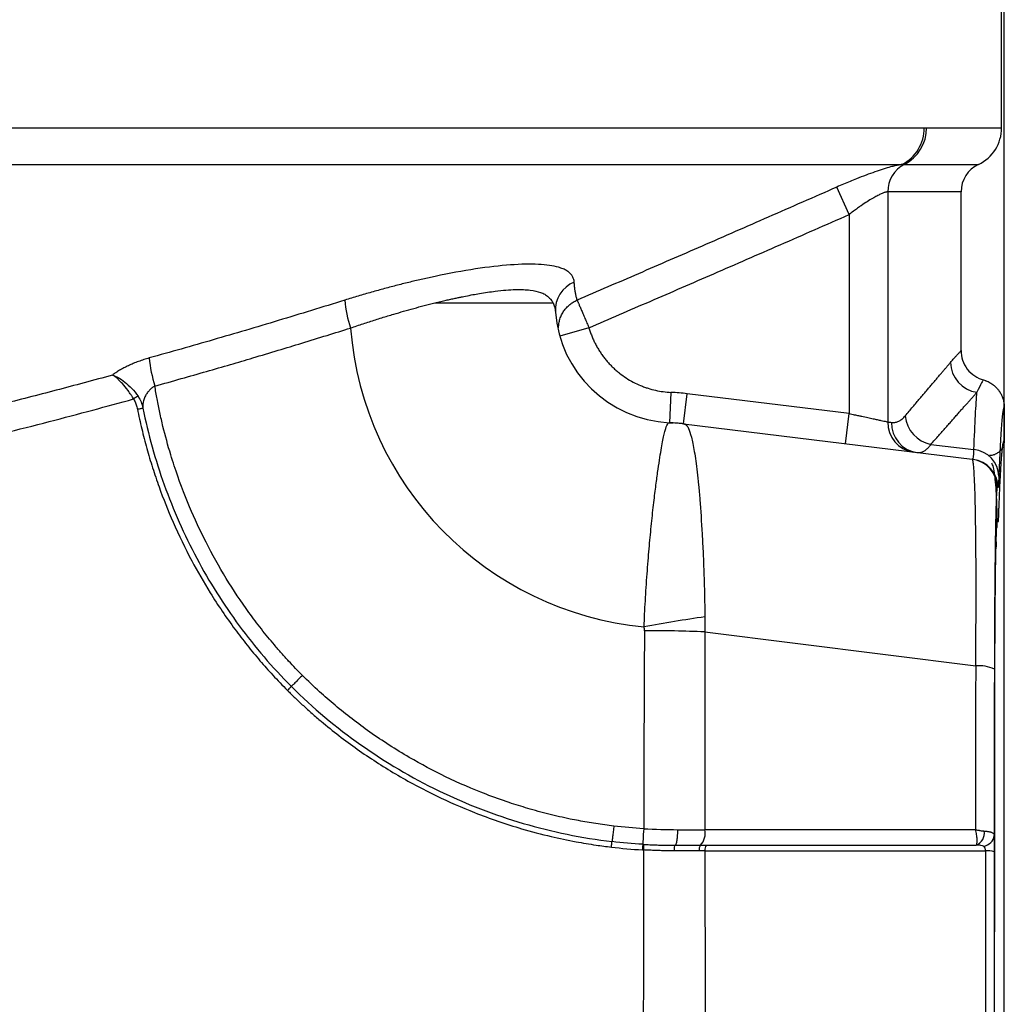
# Model space of a CAD drawing. Header units: millimetres. Extents: x 25 to 1092, y 25 to 838.
# Tile 39 of 94: x 621 to 670, y 294 to 342. Entities that reach past the tile are written whole.
import ezdxf

# ---------------------------------------------------------------- set-up
doc = ezdxf.new("R2010")
doc.units = ezdxf.units.MM
doc.header["$LTSCALE"] = 4
doc.layers.add('DIMENSIONS', color=140, linetype='Continuous', lineweight=25)
doc.styles.add('SLDTEXTSTYLE0', font='TXT', dxfattribs={"width": 0.7})
doc.dimstyles.new('SLDDIMSTYLE0', dxfattribs={"dimtxt": 8.632031, "dimasz": 13.208, "dimexe": 0, "dimexo": 0.0625, "dimgap": 2.158008, "dimtad": 0, "dimtih": 1, "dimtoh": 1, "dimrnd": 1e-09, "dimzin": 12, "dimdsep": 46, "dimtxsty": 'SLDTEXTSTYLE0', "dimsah": 1, "dimcen": 0.09, "dimadec": 0, "dimazin": 3, "dimtfac": 1, "dimtofl": 0, "dimtmove": 0, "dimatfit": 3, "dimfxl": 0, "dimfrac": 2, "dimtolj": 1, "dimtzin": 12, "dimarcsym": 0})
doc.dimstyles.new('SLDDIMSTYLE1', dxfattribs={"dimtxt": 8.632031, "dimasz": 13.208, "dimexe": 0, "dimexo": 0.0625, "dimgap": 2.158008, "dimtad": 0, "dimtih": 1, "dimtoh": 1, "dimrnd": 1e-09, "dimzin": 4, "dimdsep": 46, "dimtxsty": 'SLDTEXTSTYLE0', "dimsah": 1, "dimcen": 0.09, "dimadec": 0, "dimazin": 1, "dimtfac": 1, "dimtofl": 0, "dimtmove": 0, "dimatfit": 3, "dimfxl": 0, "dimfrac": 2, "dimtolj": 1, "dimtzin": 12, "dimarcsym": 0})

# ---------------------------------------------------------------- blocks, each defined once
blk = doc.blocks.new('_D')
at = {"layer": 'DIMENSIONS'}
for p, q in [((501.614, 522.38), (501.614, 558.646)), ((669.878, 202.919), (669.878, 558.646)), ((501.614, 545.946), (561.988, 545.946)), ((573.685, 545.946), (570.786, 545.946)), ((570.786, 545.946), (570.786, 532.227)), ((599.336, 545.946), (602.234, 545.946)), ((602.234, 545.946), (602.234, 532.227)), ((669.878, 545.946), (611.032, 545.946)), ((570.786, 532.227), (573.685, 532.227)), ((602.234, 532.227), (599.336, 532.227))]:
    blk.add_line(p, q, dxfattribs=at)
for points in [[(501.614, 545.946), (514.822, 543.914), (514.822, 547.978)], [(669.878, 545.946), (656.67, 547.978), (656.67, 543.914)]]:
    blk.add_solid(points, dxfattribs=at)
at = {"layer": 'DIMENSIONS', "char_height": 8.4667, "attachment_point": 1, "style": 'SLDTEXTSTYLE0'}
for s, insert in [('168.3', (570.094, 558.793)), ('6.62', (573.685, 543.141))]:
    blk.add_mtext(s, dxfattribs=dict(at, insert=insert))
blk = doc.blocks.new('_D_2')
at = {"layer": 'DIMENSIONS'}
for p, q in [((496.866, 357.57), (454.353, 357.57)), ((467.053, 357.57), (467.053, 293.084)), ((454.227, 277.433), (451.329, 277.433)), ((451.329, 277.433), (451.329, 263.713)), ((479.878, 277.433), (482.777, 277.433)), ((482.777, 277.433), (482.777, 263.713)), ((451.329, 263.713), (454.227, 263.713)), ((482.777, 263.713), (479.878, 263.713)), ((467.053, 194.607), (467.053, 261.781)), ((647.968, 194.607), (454.353, 194.607))]:
    blk.add_line(p, q, dxfattribs=at)
for points in [[(467.053, 357.57), (465.021, 344.362), (469.085, 344.362)], [(467.053, 194.607), (469.085, 207.815), (465.021, 207.815)]]:
    blk.add_solid(points, dxfattribs=at)
at = {"layer": 'DIMENSIONS', "char_height": 8.4667, "attachment_point": 1, "style": 'SLDTEXTSTYLE0'}
for s, insert in [('163.0', (450.637, 290.279)), ('6.42', (454.227, 274.628))]:
    blk.add_mtext(s, dxfattribs=dict(at, insert=insert))
blk = doc.blocks.new('_D_3')
at = {"layer": 'DIMENSIONS'}
for p, q in [((513.364, 520.533), (410.879, 520.533)), ((423.579, 520.533), (423.579, 373.456)), ((407.163, 357.805), (404.264, 357.805)), ((404.264, 357.805), (404.264, 344.085)), ((439.995, 357.805), (442.894, 357.805)), ((442.894, 357.805), (442.894, 344.085)), ((404.264, 344.085), (407.163, 344.085)), ((442.894, 344.085), (439.995, 344.085)), ((423.579, 194.607), (423.579, 342.153)), ((647.968, 194.607), (410.879, 194.607))]:
    blk.add_line(p, q, dxfattribs=at)
for points in [[(423.579, 520.533), (421.547, 507.325), (425.611, 507.325)], [(423.579, 194.607), (425.611, 207.815), (421.547, 207.815)]]:
    blk.add_solid(points, dxfattribs=at)
at = {"layer": 'DIMENSIONS', "char_height": 8.4667, "attachment_point": 1, "style": 'SLDTEXTSTYLE0'}
for s, insert in [('325.9', (407.163, 370.651)), ('12.83', (407.163, 355))]:
    blk.add_mtext(s, dxfattribs=dict(at, insert=insert))

msp = doc.modelspace()

# ---------------------------------------------------------------- linework, layer by layer
for p, q in [((669.746021, 337.09662), (669.746021, 357.369804)), ((501.746021, 337.096699), (665.925676, 337.096699)), ((666.040133, 337.09662), (669.746021, 337.09662)), ((502.900468, 335.284231), (664.823733, 335.284231)), ((664.947696, 335.289604), (668.603164, 335.289604)), ((662.216603, 332.81337), (661.618618, 334.172721)), ((664.128368, 333.934342), (664.128368, 322.580439)), ((667.746021, 333.934342), (664.128368, 333.934342)), ((667.746021, 326.097087), (667.746021, 333.934342)), ((662.216603, 332.81337), (662.216603, 322.991226)), ((649.383089, 327.229501), (647.941669, 326.814402)), ((668.848735, 324.650653), (668.83997, 324.636855)), ((668.83997, 324.636855), (668.848735, 324.650653)), ((668.982055, 324.607059), (668.839905, 324.636679)), ((653.428181, 324.039029), (653.360322, 322.540565)), ((654.049997, 322.482694), (654.232801, 323.971514)), ((662.216603, 322.991226), (654.232801, 323.971514)), ((669.878021, 323.300625), (669.878021, 321.664507)), ((662.033799, 321.502407), (662.216603, 322.991226)), ((654.049997, 322.482694), (668.298733, 320.73317)), ((666.256796, 321.471048), (668.380432, 321.212037)), ((668.298733, 320.73317), (668.336329, 320.728553)), ((669.565592, 319.338989), (669.527996, 319.343605)), ((669.479961, 316.666975), (669.4724, 316.409101)), ((655.092905, 312.212425), (668.4662, 310.540718))]:
    msp.add_line(p, q)
at = {"flags": 128}
for points in [[(627.103031, 323.207982), (627.152483, 323.217873), (627.200933, 323.227562), (627.246408, 323.236653), (627.287058, 323.244778), (627.321228, 323.251604), (627.347528, 323.256855), (627.364887, 323.260316), (627.3726, 323.261847)], [(653.345996, 322.541231), (653.445421, 322.535821), (653.544679, 322.529089)], [(669.381061, 238.203355), (669.374904, 249.224947), (669.37278, 260.263114), (669.376292, 275.139435), (669.38712, 289.982409), (669.405266, 304.792036), (669.408046, 306.639042), (669.411011, 308.524904), (669.414225, 310.325493), (669.426493, 312.91971), (669.448358, 315.11114), (669.477818, 316.701605), (669.512176, 317.545152), (669.521206, 317.628981), (669.530316, 317.660613), (669.534392, 317.663175), (669.539431, 317.662883), (669.545858, 317.660956), (669.54767, 317.660484), (669.548226, 317.660372), (669.55878, 317.660656), (669.572714, 317.660982), (669.585007, 317.665317), (669.585007, 317.665317)], [(634.697395, 309.521334), (634.691839, 309.515772), (634.679336, 309.503243), (634.660396, 309.484256), (634.63579, 309.459585), (634.606518, 309.430233), (634.573772, 309.397394), (634.538884, 309.362406), (634.503275, 309.326692)], [(652.082983, 302.500777), (652.074449, 302.359596), (652.066087, 302.22122), (652.058239, 302.091298), (652.051225, 301.975136), (652.045331, 301.877474), (652.040798, 301.802301), (652.037812, 301.752686), (652.036493, 301.730653)], [(652.036493, 301.730653), (652.036023, 301.722805), (652.034959, 301.705137), (652.033345, 301.678367), (652.031246, 301.643585), (652.028747, 301.602207), (652.025951, 301.555916), (652.02297, 301.506596), (652.019927, 301.456255)], [(652.080428, 301.452678), (652.083338, 301.50302), (652.086189, 301.552341), (652.088864, 301.598634), (652.091255, 301.640016), (652.093264, 301.674803), (652.09481, 301.701579), (652.09583, 301.719257), (652.096281, 301.727115)]]:
    msp.add_lwpolyline(points, dxfattribs=at)
for centre, radius, start, end in [((663.918063, 337.076072), 2.007719, 296.8139132, 0.5886396), ((664.032052, 337.076885), 2.008178, 297.1265623, 0.5630631), ((667.746021, 337.09662), 2, 295.3769335, 360), ((665.634429, 333.949143), 1.506133, 117.1265623, 180.5630631), ((669.246021, 333.934342), 1.5, 115.3769335, 180), ((649.19738, 328.105762), 1.473339, 111.534801, 183.9943122), ((642.429869, 328.930934), 5.107737, 183.8479301, 199.6424918), ((653.628021, 328.451954), 5.917447, 184.3498938, 267.2682591), ((653.628021, 328.451954), 16.056458, 184.4220106, 264.5608294), ((653.734087, 328.55802), 130.32678, 181.2866802, 268.7133198), ((634.259024, 326.310331), 6.597284, 185.0136636, 197.2872384), ((668.738012, 325.542095), 1.515224, 181.0420074, 262.1349381), ((653.628021, 328.451954), 109.765582, 182.19249007, 269.1662368), ((628.659713, 320.934071), 3.28423, 117.6634737, 122.230823), ((652.953173, 313.549779), 10.5, 83, 87.4071204), ((666.568257, 323.025173), 1.585027, 185.3032213, 258.6675134), ((653.628021, 328.451954), 108.994057, 183.03931783, 269.15829653), ((653.628021, 328.451954), 108.71916, 183.03931791, 269.15829653), ((652.953173, 313.549779), 9, 83, 87.4071204), ((652.990136, 315.09054), 7.459191, 81.1448325, 85.7364888), ((665.585866, 322.53513), 1.458202, 178.2194103, 261.8596644), ((665.773422, 322.514204), 1.460259, 178.3105548, 261.9213768), ((668.250814, 319.858767), 1.359463, 1.6757803, 84.5288017), ((668.128075, 319.34369), 1.399921, 359.9965396, 82.997912), ((668.165671, 319.339073), 1.399921, 359.9965396, 82.997912), ((653.734087, 328.55802), 129.846553, 184.28370006, 265.71629994), ((653.628021, 328.451954), 80.930569, 187.13582989, 268.87336301), ((653.628021, 328.451954), 54.833431, 190.3818371, 268.3481976), ((653.628021, 328.451954), 81.849303, 187.43689571, 268.88583303), ((653.628021, 328.451954), 81.60795, 187.45575038, 268.87336301), ((653.628021, 328.451954), 54.15605, 191.5297703, 268.3481976), ((653.628021, 328.451954), 53.914697, 191.4981272, 268.3206375), ((664.48107, 245.843933), 67.763409, 97.95162457, 100.5224641), ((652.194741, 245.480166), 66.795163, 87.51322281, 90.0628776), ((668.626283, 308.781115), 1.76687, 64.48882, 95.1982937), ((653.734087, 328.55802), 133.846553, 190.11603475, 259.88382732), ((654.237018, 302.28046), 0.885031, 317.7656874, 11.0350977), ((668.247274, 302.289461), 0.65076, 291.9933265, 8.2746354), ((668.795027, 302.219682), 0.581879, 275.8639162, 355.060344), ((655.153193, 301.475274), 0.335103, 141.1287493, 190.7174059), ((655.418493, 301.473735), 0.317663, 138.0421046, 190.8551256), ((669.028282, 300.440889), 0.975404, 68.8662771, 94.4660578)]:
    msp.add_arc(centre, radius, start, end)
for points in [[(665.925676, 337.096699), (665.964112, 337.096699), (666.002264, 337.09662), (666.040133, 337.09662)], [(664.947696, 335.289604), (664.910192, 335.289604), (664.868636, 335.287796), (664.823733, 335.284231)], [(627.134919, 323.842879), (627.251092, 323.663122), (627.329914, 323.468799), (627.3726, 323.261847)], [(668.380432, 321.212036), (668.429225, 322.520753), (668.4796, 323.469467), (668.530668, 324.0411)], [(653.345996, 322.541231), (653.354325, 322.540834), (653.360322, 322.540565), (653.360322, 322.540565)], [(664.128368, 322.580439), (664.190973, 322.572711), (664.252783, 322.564983), (664.313798, 322.557255)], [(668.336329, 320.728553), (668.354572, 320.726313), (668.369304, 320.887699), (668.380432, 321.212036)], [(655.106886, 312.955812), (655.110114, 312.714189), (655.105824, 312.466678), (655.092905, 312.212425)], [(652.121439, 312.275288), (652.121838, 312.340671), (652.116455, 312.404791), (652.106047, 312.467791)], [(655.092905, 312.212425), (655.099599, 308.962403), (655.102981, 305.708032), (655.105684, 302.449865)], [(668.4662, 310.540718), (668.462097, 307.847395), (668.457994, 305.150561), (668.453891, 302.450779)], [(652.082983, 302.500778), (651.591447, 302.530465), (651.100766, 302.57412), (650.611733, 302.631673)], [(652.082983, 302.500777), (652.651849, 302.469018), (653.211762, 302.453434), (653.763045, 302.452105)], [(668.453891, 302.450779), (664.004489, 302.45254), (659.555086, 302.452235), (655.105684, 302.449865)], [(652.036493, 301.730653), (651.53007, 301.761266), (651.024966, 301.806232), (650.521159, 301.865479)], [(650.488885, 301.592482), (650.997792, 301.532581), (651.508415, 301.487147), (652.019927, 301.456255)], [(652.019927, 301.456255), (652.040093, 301.45504), (652.06026, 301.453848), (652.080428, 301.452678)], [(652.036493, 301.730653), (652.056434, 301.729451), (652.076363, 301.728271), (652.096281, 301.727115)], [(655.106514, 301.41391), (655.012996, 301.413747), (654.918779, 301.41343), (654.823936, 301.412956)], [(655.106514, 301.41391), (659.721785, 301.415879), (664.337057, 301.415686), (668.952328, 301.413331)], [(655.106514, 301.41391), (655.11342, 292.478887), (655.11527, 283.505479), (655.117045, 274.538024)], [(655.182267, 301.68612), (659.618472, 301.68811), (664.054711, 301.68809), (668.490983, 301.686058)]]:
    msp.add_open_spline(points, degree=3)
for points, knots in [([(664.823733, 335.284231), (664.799802, 335.280981), (664.751997, 335.274491), (664.670396, 335.25984), (664.58178, 335.241612), (664.485459, 335.219456), (664.381642, 335.193463), (664.198609, 335.144392), (663.91292, 335.059425), (663.501905, 334.922476), (663.055633, 334.761256), (662.639211, 334.600466), (662.266016, 334.449389), (661.943017, 334.314255), (661.727097, 334.22005), (661.618616, 334.172721)], [0, 0, 0, 0, 0.041457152, 0.082815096, 0.12418759, 0.165688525, 0.207430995, 0.249526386, 0.373575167, 0.499300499, 0.623575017, 0.749623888, 0.832697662, 0.915944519, 1, 1, 1, 1]), ([(661.618616, 334.172721), (660.489435, 333.676242), (658.27276, 332.701614), (655.006697, 331.275289), (651.863282, 329.909282), (649.806705, 329.022996), (648.799297, 328.588852)], [0, 0, 0, 0, 0.264649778, 0.519529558, 0.764642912, 1, 1, 1, 1]), ([(664.128368, 333.934342), (664.115212, 333.933714), (664.088779, 333.932453), (664.039326, 333.922339), (663.982601, 333.906224), (663.917976, 333.883504), (663.845776, 333.854346), (663.766117, 333.818708), (663.679223, 333.776604), (663.585343, 333.728031), (663.484766, 333.672996), (663.330887, 333.584455), (663.109698, 333.447946), (662.857374, 333.280427), (662.628025, 333.119433), (662.426623, 332.973223), (662.288373, 332.867996), (662.216603, 332.81337)], [0, 0, 0, 0, 0.044757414, 0.08993272, 0.135638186, 0.181982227, 0.229068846, 0.276997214, 0.325861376, 0.375750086, 0.426746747, 0.478929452, 0.601191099, 0.734533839, 0.816022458, 0.904492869, 1, 1, 1, 1]), ([(649.383089, 327.229501), (650.388861, 327.662348), (652.444095, 328.546844), (655.58827, 329.911556), (658.860706, 331.339164), (661.083452, 332.31559), (662.216603, 332.81337)], [0, 0, 0, 0, 0.234705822, 0.479606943, 0.734704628, 1, 1, 1, 1]), ([(648.656567, 329.476254), (648.653895, 329.504839), (648.648584, 329.561669), (648.627573, 329.64227), (648.597121, 329.718791), (648.556404, 329.790948), (648.505752, 329.858814), (648.44519, 329.922371), (648.374828, 329.981623), (648.294752, 330.036569), (648.205055, 330.08721), (648.105834, 330.133543), (647.997168, 330.175571), (647.668645, 330.280618), (646.95508, 330.385094), (645.563779, 330.355378), (643.83355, 330.155816), (642.30197, 329.874919), (641.187076, 329.631024), (640.567205, 329.486219), (639.937488, 329.329871), (639.298517, 329.162037), (638.650885, 328.982489), (637.9953, 328.792104), (637.55465, 328.656282), (637.333647, 328.588161)], [0, 0, 0, 0, 0.022227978, 0.044190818, 0.065895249, 0.087348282, 0.108557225, 0.129529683, 0.150273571, 0.170797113, 0.191108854, 0.211217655, 0.231132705, 0.250863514, 0.376097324, 0.500480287, 0.625001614, 0.750266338, 0.786063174, 0.821691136, 0.857226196, 0.892745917, 0.92832886, 0.964053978, 1, 1, 1, 1]), ([(641.779363, 328.451954), (641.875522, 328.475429), (642.060614, 328.520616), (642.322532, 328.581934), (642.560175, 328.635971), (642.774241, 328.683144), (642.965753, 328.724106), (643.135568, 328.759372), (643.365762, 328.805733), (643.648958, 328.859711), (644.150923, 328.948015), (644.897873, 329.057645), (645.759416, 329.129421), (646.491788, 329.100096), (646.934419, 329.003033), (647.205694, 328.879732), (647.37696, 328.761003), (647.516012, 328.62048), (647.579627, 328.508457), (647.611714, 328.451954)], [0, 0, 0, 0, 0.030340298, 0.058401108, 0.084222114, 0.107834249, 0.129261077, 0.148520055, 0.165623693, 0.208590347, 0.248245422, 0.348306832, 0.497490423, 0.628624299, 0.747275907, 0.808989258, 0.871604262, 0.935238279, 1, 1, 1, 1]), ([(648.799297, 328.588852), (648.785332, 328.643449), (648.757538, 328.752114), (648.722336, 328.923946), (648.693122, 329.101431), (648.670156, 329.284525), (648.661083, 329.412535), (648.656567, 329.476254)], [0, 0, 0, 0, 0.203804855, 0.405637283, 0.605567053, 0.803664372, 1, 1, 1, 1]), ([(637.333647, 328.588161), (636.784546, 328.41752), (635.692849, 328.078258), (634.061007, 327.582151), (632.445566, 327.099274), (630.845936, 326.630523), (629.262218, 326.174895), (628.210002, 325.880237), (627.686983, 325.733772)], [0, 0, 0, 0, 0.1716563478, 0.3412789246, 0.5088937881, 0.6745300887, 0.8382202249, 1, 1, 1, 1]), ([(647.884722, 327.229501), (647.885043, 327.247253), (647.885689, 327.282889), (647.89029, 327.354545), (647.905149, 327.481153), (647.947161, 327.660902), (648.029813, 327.868127), (648.138701, 328.053899), (648.276119, 328.227274), (648.429608, 328.370865), (648.607841, 328.497738), (648.732207, 328.556924), (648.799297, 328.588852)], [0, 0, 0, 0, 0.0309460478, 0.0621213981, 0.125076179, 0.25280026, 0.3819175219, 0.5109896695, 0.6244348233, 0.7633468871, 0.8723361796, 1, 1, 1, 1]), ([(648.799297, 328.588852), (648.802416, 328.581593), (648.808684, 328.567006), (648.823321, 328.532946), (648.841882, 328.489717), (648.87254, 328.418268), (648.92241, 328.3024), (648.996288, 328.130002), (649.085072, 327.923836), (649.164851, 327.737589), (649.233768, 327.577252), (649.280697, 327.467876), (649.33124, 327.350336), (649.363987, 327.274019), (649.383089, 327.229501)], [0, 0, 0, 0, 0.059551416, 0.119676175, 0.180510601, 0.242181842, 0.367477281, 0.500002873, 0.621737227, 0.757821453, 0.816240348, 0.881730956, 0.931009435, 1, 1, 1, 1]), ([(637.619359, 327.213968), (637.723428, 327.249683), (637.930995, 327.320919), (638.240776, 327.424563), (638.548133, 327.52545), (638.852941, 327.623377), (639.155121, 327.718403), (639.454587, 327.810525), (639.815996, 327.919206), (640.245303, 328.044505), (640.746486, 328.184712), (641.262649, 328.322826), (641.604556, 328.408269), (641.779363, 328.451954)], [0, 0, 0, 0, 0.07240065, 0.144405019, 0.216048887, 0.287367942, 0.358397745, 0.429173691, 0.499730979, 0.616317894, 0.738437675, 0.866271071, 1, 1, 1, 1]), ([(641.779363, 328.451954), (642.591382, 328.451954), (643.332736, 328.451954), (644.668178, 328.451954), (645.266543, 328.451954), (646.763588, 328.451954), (647.383867, 328.451954), (647.611714, 328.451954)], [0, 0, 0, 0, 0.25, 0.25, 0.5, 0.5, 1, 1, 1, 1]), ([(647.611714, 328.451954), (647.625677, 328.421391), (647.654741, 328.357781), (647.687825, 328.25197), (647.714374, 328.133854), (647.723104, 328.047699), (647.727619, 328.003133)], [0, 0, 0, 0, 0.2226272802, 0.4633637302, 0.7224084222, 1, 1, 1, 1]), ([(627.95976, 324.349867), (628.395602, 324.471591), (629.246565, 324.709251), (630.489301, 325.064396), (631.668337, 325.40634), (632.847557, 325.753658), (634.02307, 326.105299), (635.24158, 326.475319), (636.432388, 326.842015), (637.23291, 327.092869), (637.619359, 327.213968)], [0, 0, 0, 0, 0.134576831, 0.262755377, 0.384537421, 0.499925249, 0.62871966, 0.749923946, 0.879276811, 1, 1, 1, 1]), ([(649.383089, 327.229501), (649.403541, 327.162007), (649.444444, 327.027019), (649.518, 326.828556), (649.600281, 326.633614), (649.691986, 326.442895), (649.792666, 326.256769), (649.902154, 326.07568), (650.020182, 325.90004), (650.146484, 325.730251), (650.280769, 325.566703), (650.42273, 325.409771), (650.57204, 325.259816), (650.728361, 325.117178), (650.940366, 324.941567), (651.216128, 324.743748), (651.563173, 324.539309), (651.868448, 324.395985), (652.115937, 324.299819), (652.361403, 324.216547), (652.668989, 324.134409), (653.046193, 324.065741), (653.300852, 324.047933), (653.428181, 324.039029)], [0, 0, 0, 0, 0.038464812, 0.076929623, 0.115394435, 0.153859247, 0.192324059, 0.23078887, 0.269253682, 0.307718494, 0.346183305, 0.384648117, 0.423112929, 0.461577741, 0.500042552, 0.573240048, 0.646440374, 0.71947236, 0.756926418, 0.791243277, 0.860828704, 0.930414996, 1, 1, 1, 1]), ([(627.686983, 325.733772), (627.642257, 325.721042), (627.552758, 325.695567), (627.418755, 325.653636), (627.285168, 325.609033), (627.109772, 325.546425), (626.896006, 325.462779), (626.653226, 325.355487), (626.42582, 325.242568), (626.218175, 325.125843), (626.029997, 325.006951), (625.925409, 324.927705), (625.87315, 324.888109)], [0, 0, 0, 0, 0.062245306, 0.124557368, 0.187202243, 0.250441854, 0.374841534, 0.499671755, 0.624354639, 0.749699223, 0.874933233, 1, 1, 1, 1]), ([(667.223039, 325.51454), (667.246394, 325.541828), (667.29341, 325.596762), (667.358215, 325.670836), (667.419166, 325.739536), (667.475599, 325.802203), (667.527408, 325.859013), (667.574338, 325.909928), (667.625232, 325.964697), (667.674672, 326.017737), (667.715426, 326.061691), (667.74121, 326.090028), (667.744414, 326.094729), (667.746021, 326.097087)], [0, 0, 0, 0, 0.0687874, 0.138477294, 0.209077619, 0.280596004, 0.353039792, 0.426416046, 0.500731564, 0.62440524, 0.748823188, 0.874012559, 1, 1, 1, 1]), ([(667.746021, 326.097087), (667.746021, 325.945516), (667.769525, 325.785775), (667.871821, 325.473766), (667.950769, 325.32195), (668.155516, 325.053384), (668.281001, 324.937047), (668.554772, 324.755769), (668.70258, 324.690797), (668.848735, 324.650653)], [0, 0, 0, 0, 0.25, 0.25, 0.5, 0.5, 0.75, 0.75, 1, 1, 1, 1]), ([(664.990015, 322.878674), (665.05385, 322.954395), (665.181338, 323.105622), (665.364541, 323.322693), (665.54148, 323.532181), (665.711588, 323.733416), (665.874996, 323.926576), (666.03165, 324.111614), (666.181544, 324.288542), (666.324662, 324.457356), (666.460991, 324.618059), (666.590516, 324.770648), (666.713227, 324.915128), (666.829101, 325.051485), (666.938171, 325.17977), (667.040259, 325.299788), (667.135974, 325.412269), (667.194031, 325.480466), (667.223039, 325.51454)], [0, 0, 0, 0, 0.0636254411, 0.1270706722, 0.1903419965, 0.2534457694, 0.3163883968, 0.3791763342, 0.4418160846, 0.5043141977, 0.5666772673, 0.6289119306, 0.6910248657, 0.7530227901, 0.8149124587, 0.876700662, 0.938394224, 1, 1, 1, 1]), ([(625.87315, 324.888109), (625.407063, 324.760724), (624.479964, 324.507341), (623.093599, 324.138905), (621.71977, 323.781718), (620.357884, 323.43644), (619.007605, 323.102897), (617.668491, 322.781135), (616.340088, 322.471143), (615.021902, 322.172921), (613.44823, 321.828435), (611.622891, 321.44669), (609.548568, 321.039169), (607.49524, 320.662755), (605.45966, 320.318204), (603.438843, 320.002755), (602.093816, 319.818094), (601.423903, 319.726121)], [0, 0, 0, 0, 0.058089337, 0.115546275, 0.172386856, 0.228628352, 0.284289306, 0.339389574, 0.393950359, 0.447994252, 0.501545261, 0.587191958, 0.671626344, 0.754978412, 0.837388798, 0.919008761, 1, 1, 1, 1]), ([(626.90813, 323.712221), (626.892816, 323.739562), (626.864518, 323.790085), (626.823457, 323.858031), (626.775246, 323.934705), (626.715467, 324.024658), (626.57352, 324.223586), (626.427141, 324.400796), (626.289158, 324.546524), (626.20049, 324.637164), (626.090636, 324.73975), (625.99023, 324.817995), (625.925813, 324.859249), (625.898083, 324.875042), (625.885277, 324.881895), (625.87913, 324.885078), (625.875695, 324.88683), (625.873997, 324.887684), (625.87315, 324.888109)], [0, 0, 0, 0, 0.0465977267, 0.0861076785, 0.1187318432, 0.1829819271, 0.2505105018, 0.4991377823, 0.5620732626, 0.6247587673, 0.7487361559, 0.8857572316, 0.9456821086, 0.9735352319, 0.9869404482, 0.9935130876, 0.9967669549, 1, 1, 1, 1]), ([(625.87315, 324.888109), (625.959704, 324.864614), (626.054285, 324.822624), (626.258575, 324.706451), (626.369772, 324.630898), (626.59414, 324.453902), (626.710423, 324.350248), (626.933736, 324.117215), (627.041294, 323.987652), (627.134919, 323.842879)], [0, 0, 0, 0, 0.25, 0.25, 0.5, 0.5, 0.75, 0.75, 1, 1, 1, 1]), ([(668.848735, 324.650652), (668.888357, 324.638674), (668.965899, 324.615233), (669.07505, 324.568565), (669.174777, 324.51658), (669.264307, 324.460438), (669.343568, 324.402333), (669.412753, 324.344043), (669.472333, 324.287205), (669.522945, 324.233211), (669.565331, 324.18322), (669.600262, 324.138164), (669.628493, 324.098774), (669.650714, 324.065605), (669.66753, 324.039067), (669.705801, 323.975993), (669.763155, 323.865318), (669.825751, 323.694062), (669.869445, 323.503182), (669.875117, 323.369207), (669.878021, 323.300625)], [0, 0, 0, 0, 0.068068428, 0.13321117, 0.194974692, 0.252979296, 0.306920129, 0.356563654, 0.401740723, 0.442337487, 0.478285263, 0.509550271, 0.536123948, 0.558014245, 0.575238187, 0.587815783, 0.679418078, 0.779742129, 0.887249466, 1, 1, 1, 1]), ([(627.959759, 324.349867), (627.938353, 324.337565), (627.893882, 324.312006), (627.828943, 324.264934), (627.763483, 324.21012), (627.682652, 324.131011), (627.588889, 324.017021), (627.507762, 323.888994), (627.434021, 323.731567), (627.381913, 323.570259), (627.359955, 323.400105), (627.368729, 323.304001), (627.372578, 323.261838)], [0, 0, 0, 0, 0.04930915, 0.102440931, 0.159574, 0.220806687, 0.332899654, 0.468134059, 0.55398799, 0.732621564, 0.882696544, 1, 1, 1, 1]), ([(635.243671, 310.066153), (635.130783, 310.18063), (634.900482, 310.414174), (634.557064, 310.779911), (634.207579, 311.166326), (633.754208, 311.689498), (633.212531, 312.353923), (632.40022, 313.434775), (631.461288, 314.847213), (630.484729, 316.59304), (629.62315, 318.445899), (629.077611, 319.903954), (628.657151, 321.233519), (628.415744, 322.114557), (628.204553, 323.035883), (628.069575, 323.701162), (627.995785, 324.137053), (627.959759, 324.349867)], [0, 0, 0, 0, 0.029606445, 0.06040021, 0.092380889, 0.125548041, 0.187878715, 0.250201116, 0.374486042, 0.499882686, 0.61821907, 0.750475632, 0.786198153, 0.87501237, 0.91859088, 0.960253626, 1, 1, 1, 1]), ([(668.83997, 324.636855), (668.82043, 324.613928), (668.779353, 324.565732), (668.616207, 324.22157), (668.530668, 324.041125)], [0, 0, 0, 0, 0.475696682, 1, 1, 1, 1]), ([(600.807862, 318.258479), (601.184575, 318.306622), (601.934007, 318.402398), (603.050492, 318.557004), (604.153804, 318.718061), (605.243891, 318.885931), (606.320852, 319.059913), (608.157362, 319.370084), (610.701657, 319.837539), (614.012142, 320.513563), (617.249418, 321.23587), (620.182494, 321.941006), (622.707681, 322.582048), (624.856596, 323.148336), (626.239258, 323.528375), (626.90813, 323.712221)], [0, 0, 0, 0, 0.0426124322, 0.0847731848, 0.126484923, 0.1677501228, 0.2085710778, 0.248949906, 0.3768610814, 0.4990674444, 0.6285779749, 0.7497419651, 0.8384145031, 0.9218318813, 1, 1, 1, 1]), ([(626.90813, 323.712221), (626.926183, 323.681129), (626.962251, 323.619011), (627.007856, 323.521143), (627.046873, 323.420122), (627.07938, 323.31564), (627.095106, 323.244047), (627.103029, 323.207981)], [0, 0, 0, 0, 0.198533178, 0.396633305, 0.595472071, 0.796214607, 1, 1, 1, 1]), ([(666.256796, 321.471048), (666.322161, 321.545302), (666.452663, 321.69355), (666.640062, 321.906214), (666.820892, 322.11127), (666.994583, 322.308069), (667.161288, 322.4968), (667.320966, 322.677431), (667.473627, 322.849989), (667.61927, 323.014486), (667.757894, 323.170938), (667.889499, 323.319363), (668.014088, 323.459779), (668.131648, 323.592192), (668.242226, 323.716671), (668.345653, 323.833045), (668.442553, 323.942037), (668.50132, 324.008121), (668.530668, 324.041125)], [0, 0, 0, 0, 0.063986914, 0.127749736, 0.191293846, 0.254624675, 0.317747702, 0.380668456, 0.443392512, 0.505925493, 0.568273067, 0.630440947, 0.692434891, 0.754260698, 0.81592421, 0.877431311, 0.938787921, 1, 1, 1, 1]), ([(627.103031, 323.207982), (627.136436, 323.045472), (627.203246, 322.720459), (627.314836, 322.235399), (627.434702, 321.75236), (627.563621, 321.271671), (627.701329, 320.793452), (627.847842, 320.317879), (628.003073, 319.8451), (628.318045, 318.94273), (628.872031, 317.549612), (629.71795, 315.801777), (630.736192, 314.033065), (631.669423, 312.654654), (632.512023, 311.553555), (633.134825, 310.799598), (633.795005, 310.053207), (634.259181, 309.577074), (634.503275, 309.326692)], [0, 0, 0, 0, 0.031196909, 0.06239252, 0.093586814, 0.124779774, 0.155971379, 0.187161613, 0.218350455, 0.249537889, 0.366880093, 0.500036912, 0.614303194, 0.750397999, 0.812683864, 0.874977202, 0.934254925, 1, 1, 1, 1]), ([(627.372578, 323.261838), (627.630724, 321.970939), (627.982984, 320.70794), (628.647564, 318.853847), (628.89188, 318.242723), (629.427722, 317.032504), (629.718769, 316.434851), (630.649724, 314.686717), (631.348921, 313.576675), (632.902707, 311.465064), (633.757729, 310.463765), (634.697395, 309.521334)], [0, 0, 0, 0, 0.25, 0.25, 0.375, 0.375, 0.5, 0.5, 0.75, 0.75, 1, 1, 1, 1]), ([(669.878021, 323.300624), (669.832478, 323.307217), (669.786929, 323.02377), (669.697073, 321.884472), (669.652768, 321.028688), (669.609695, 319.898523)], [0, 0, 0, 0, 0.5, 0.5, 1, 1, 1, 1]), ([(662.216603, 322.991226), (662.261703, 322.981546), (662.347995, 322.963026), (662.471058, 322.936657), (662.58162, 322.912921), (662.679641, 322.891828), (662.765245, 322.873367), (662.924185, 322.839145), (663.143714, 322.792108), (663.400229, 322.736845), (663.612688, 322.691357), (663.7889, 322.653665), (663.933516, 322.622588), (664.049265, 322.59753), (664.102298, 322.586072), (664.128368, 322.580439)], [0, 0, 0, 0, 0.05364245, 0.102636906, 0.146983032, 0.186680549, 0.221729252, 0.252129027, 0.384167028, 0.503008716, 0.608970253, 0.711606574, 0.810959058, 0.907073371, 1, 1, 1, 1]), ([(664.313798, 322.557255), (664.340848, 322.554829), (664.39476, 322.549994), (664.474221, 322.555622), (664.552262, 322.570758), (664.628827, 322.5963), (664.703951, 322.632026), (664.777656, 322.677936), (664.849923, 322.734252), (664.920916, 322.800084), (664.966962, 322.852455), (664.990015, 322.878674)], [0, 0, 0, 0, 0.1128395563, 0.2248966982, 0.3363186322, 0.4472550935, 0.5578577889, 0.6682798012, 0.7786749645, 0.8891972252, 1, 1, 1, 1]), ([(652.106047, 312.467791), (652.120782, 312.877026), (652.140401, 313.307685), (652.189802, 314.187764), (652.219582, 314.636994), (652.284553, 315.509302), (652.319813, 315.933801), (652.370555, 316.512346), (652.386664, 316.692145), (652.420585, 317.058765), (652.438155, 317.242597), (652.492265, 317.788404), (652.530218, 318.143931), (652.60551, 318.801567), (652.642313, 319.099563), (652.693568, 319.49473), (652.710057, 319.618405), (652.741704, 319.851511), (652.757682, 319.968613), (652.80415, 320.301291), (652.833659, 320.503626), (652.918078, 321.056238), (652.968872, 321.352411), (653.038902, 321.713478), (653.061299, 321.820253), (653.103787, 322.00692), (653.123945, 322.087225), (653.18188, 322.295341), (653.217139, 322.39077), (653.283862, 322.514554), (653.315307, 322.542695), (653.345996, 322.541231)], [0, 0, 0, 0, 0.0625, 0.0625, 0.125, 0.125, 0.1875, 0.1875, 0.21875, 0.21875, 0.25, 0.25, 0.3125, 0.3125, 0.375, 0.375, 0.40625, 0.40625, 0.4375, 0.4375, 0.5, 0.5, 0.625, 0.625, 0.6875, 0.6875, 0.75, 0.75, 0.875, 0.875, 1, 1, 1, 1]), ([(654.049997, 322.482694), (654.063282, 322.480813), (654.089808, 322.477055), (654.119342, 322.469704), (654.132039, 322.463782), (654.138383, 322.460822)], [0, 0, 0, 0, 0.334200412, 0.667297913, 1, 1, 1, 1]), ([(654.138383, 322.460822), (654.191132, 322.431115), (654.241751, 322.365155), (654.340655, 322.155972), (654.388938, 322.012865), (654.461132, 321.730776), (654.485159, 321.625437), (654.533388, 321.38936), (654.557652, 321.258161), (654.629736, 320.828882), (654.677374, 320.493843), (654.747142, 319.903799), (654.770087, 319.69246), (654.814455, 319.237483), (654.835506, 318.994375), (654.893578, 318.227392), (654.931078, 317.651881), (654.985378, 316.725539), (655.00236, 316.405507), (655.030892, 315.74376), (655.043239, 315.400889), (655.077181, 314.370048), (655.09734, 313.670307), (655.106886, 312.955812)], [0, 0, 0, 0, 0.125, 0.125, 0.25, 0.25, 0.3125, 0.3125, 0.375, 0.375, 0.5, 0.5, 0.5625, 0.5625, 0.625, 0.625, 0.75, 0.75, 0.8125, 0.8125, 0.875, 0.875, 1, 1, 1, 1]), ([(665.568209, 321.068436), (665.591755, 321.066428), (665.638562, 321.062436), (665.70755, 321.068072), (665.775078, 321.081926), (665.84106, 321.104485), (665.905472, 321.135178), (665.968274, 321.173684), (666.029423, 321.219617), (666.088882, 321.272534), (666.146583, 321.332209), (666.202566, 321.397584), (666.238827, 321.446706), (666.256796, 321.471048)], [0, 0, 0, 0, 0.0974538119, 0.1937241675, 0.2887631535, 0.3825257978, 0.4749701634, 0.5660574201, 0.6557518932, 0.7440210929, 0.8308357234, 0.9161696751, 1, 1, 1, 1]), ([(669.878021, 321.664507), (669.877233, 321.638329), (669.87569, 321.587067), (669.863676, 321.512904), (669.846066, 321.444201), (669.823741, 321.381955), (669.79852, 321.326756), (669.77196, 321.278809), (669.720081, 321.198714), (669.62748, 321.094902), (669.477871, 320.993594), (669.314668, 320.929743), (669.202091, 320.919623), (669.147589, 320.914723)], [0, 0, 0, 0, 0.067858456, 0.132881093, 0.19433413, 0.251588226, 0.30412981, 0.351561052, 0.393590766, 0.551550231, 0.708015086, 0.858641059, 1, 1, 1, 1]), ([(669.585007, 317.665317), (669.586084, 317.669106), (669.588173, 317.676454), (669.591198, 317.701138), (669.59452, 317.741169), (669.598458, 317.817582), (669.602895, 317.930672), (669.607432, 318.060059), (669.611821, 318.182877), (669.616259, 318.300668), (669.625128, 318.533519), (669.638521, 318.867821), (669.662425, 319.417898), (669.692608, 320.02481), (669.723143, 320.523105), (669.747752, 320.85655), (669.766279, 321.073635), (669.784835, 321.257102), (669.803418, 321.406907), (669.822029, 321.523265), (669.840669, 321.60536), (669.859336, 321.656241), (669.87179, 321.661751), (669.878021, 321.664507)], [0, 0, 0, 0, 0.010811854, 0.020964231, 0.030484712, 0.044517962, 0.061639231, 0.077361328, 0.093081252, 0.108503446, 0.124472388, 0.187119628, 0.249767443, 0.374780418, 0.499956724, 0.562738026, 0.625371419, 0.687891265, 0.750332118, 0.812728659, 0.875115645, 0.937527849, 1, 1, 1, 1]), ([(668.4662, 310.540718), (668.467231, 310.65055), (668.469297, 310.870433), (668.472166, 311.198675), (668.474814, 311.525719), (668.477192, 311.851039), (668.479276, 312.174257), (668.481047, 312.494956), (668.482493, 312.812736), (668.483613, 313.1272), (668.484414, 313.437958), (668.484912, 313.744632), (668.48513, 314.046851), (668.485099, 314.344274), (668.484458, 315.160076), (668.480159, 316.444782), (668.460197, 317.947699), (668.433729, 319.178502), (668.401369, 319.913685), (668.372795, 320.339446), (668.353128, 320.528103), (668.335604, 320.643479), (668.318996, 320.715147), (668.305918, 320.726779), (668.298733, 320.73317)], [0, 0, 0, 0, 0.019296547, 0.038631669, 0.057998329, 0.077389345, 0.096797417, 0.116215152, 0.135635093, 0.155049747, 0.174451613, 0.193833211, 0.21318711, 0.232505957, 0.251782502, 0.374606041, 0.50231256, 0.621191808, 0.751495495, 0.810473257, 0.875851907, 0.907762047, 0.949323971, 1, 1, 1, 1]), ([(669.51489, 317.365807), (669.515932, 317.362527), (669.522391, 317.342193), (669.522622, 317.960874), (669.513637, 318.57599), (669.486356, 319.21434), (669.423873, 319.891505), (669.345178, 320.383433), (669.278637, 320.518879), (669.266935, 320.542699)], [0, 0, 0, 0, 0.024851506, 0.154070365, 0.295415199, 0.453002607, 0.626982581, 0.934400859, 1, 1, 1, 1]), ([(669.609695, 319.898523), (669.608395, 319.865368), (669.605801, 319.799193), (669.60187, 319.711404), (669.597921, 319.632335), (669.593951, 319.562782), (669.58996, 319.502534), (669.585949, 319.451643), (669.581917, 319.410112), (669.577865, 319.377883), (669.573792, 319.35518), (669.569699, 319.341164), (669.566963, 319.339715), (669.565592, 319.338989)], [0, 0, 0, 0, 0.091513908, 0.182656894, 0.273511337, 0.364160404, 0.454687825, 0.545177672, 0.635714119, 0.72638121, 0.817262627, 0.908441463, 1, 1, 1, 1]), ([(669.527996, 319.343605), (669.526598, 319.342953), (669.523806, 319.34165), (669.519625, 319.328802), (669.515458, 319.307967), (669.511307, 319.278372), (669.50717, 319.24022), (669.500284, 319.162132), (669.490734, 319.01265), (669.4787, 318.742075), (669.467028, 318.395293), (669.452058, 317.831667), (669.434648, 316.941853), (669.419632, 315.822829), (669.40943, 314.811834), (669.402756, 314.0005), (669.397132, 313.144955), (669.393113, 312.349856), (669.390349, 311.634814), (669.388462, 311.010099), (669.387655, 310.587399), (669.387251, 310.375717)], [0, 0, 0, 0, 0.020933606, 0.0418088, 0.062640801, 0.083444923, 0.104236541, 0.125031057, 0.187674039, 0.250012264, 0.31264898, 0.374944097, 0.499658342, 0.624516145, 0.687115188, 0.749539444, 0.812026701, 0.874477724, 0.916304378, 0.958086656, 1, 1, 1, 1]), ([(534.611176, 315.614594), (534.976194, 312.229242), (535.485121, 308.860773), (536.463688, 303.848896), (536.82554, 302.186618), (537.615931, 298.892421), (538.044862, 297.25844), (540.355365, 289.153021), (542.732375, 282.874221), (547.091206, 273.764484), (548.675936, 270.779147), (550.827021, 267.113643), (551.266003, 266.383535), (552.156928, 264.936966), (552.60936, 264.219652), (553.987461, 262.085535), (554.93401, 260.686618), (557.855199, 256.559723), (559.910992, 253.901268), (564.235196, 248.766505), (566.503614, 246.290203), (571.258188, 241.52413), (573.74442, 239.234426), (576.990381, 236.490663), (577.646744, 235.947685), (578.967347, 234.87857), (579.632312, 234.351809), (581.641091, 232.794735), (582.998777, 231.787612), (589.87907, 226.905561), (595.67729, 223.491377), (603.288565, 219.831307), (604.829164, 219.12996), (607.947829, 217.789897), (609.528069, 217.150533), (614.300287, 215.33816), (617.522835, 214.269747), (622.41721, 212.873306), (624.058784, 212.442268), (627.362285, 211.649493), (629.025357, 211.287539), (634.037067, 210.309019), (637.405423, 209.800115), (640.790661, 209.435108)], [0, 0, 0, 0, 0.0625, 0.0625, 0.09375, 0.09375, 0.125, 0.125, 0.25, 0.25, 0.3125, 0.3125, 0.328125, 0.328125, 0.34375, 0.34375, 0.375, 0.375, 0.4375, 0.4375, 0.5, 0.5, 0.5625, 0.5625, 0.578125, 0.578125, 0.59375, 0.59375, 0.625, 0.625, 0.75, 0.75, 0.78125, 0.78125, 0.8125, 0.8125, 0.875, 0.875, 0.90625, 0.90625, 0.9375, 0.9375, 1, 1, 1, 1]), ([(652.121439, 312.275288), (652.118506, 311.778103), (652.112375, 310.738631), (652.10459, 309.110794), (652.096929, 307.204386), (652.089458, 304.986338), (652.085209, 303.35526), (652.082983, 302.500778)], [0, 0, 0, 0, 0.152797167, 0.319454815, 0.499972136, 0.738047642, 1, 1, 1, 1]), ([(635.243671, 310.066153), (635.184879, 310.007536), (635.119896, 309.942742), (634.990668, 309.813882), (634.926817, 309.750208), (634.818594, 309.642274), (634.774662, 309.598452), (634.715808, 309.539733), (634.700742, 309.52469), (634.697395, 309.521334)], [0, 0, 0, 0, 0.25, 0.25, 0.5, 0.5, 0.75, 0.75, 1, 1, 1, 1]), ([(650.611733, 302.631673), (650.461253, 302.65026), (650.163379, 302.687053), (649.722499, 302.751479), (649.291928, 302.821397), (648.871793, 302.897016), (648.24151, 303.021142), (647.401699, 303.212022), (646.397126, 303.485231), (645.364086, 303.809721), (644.000998, 304.300041), (642.342875, 305.02055), (640.420331, 306.042702), (638.895158, 307.022291), (637.692095, 307.909698), (636.86591, 308.574413), (636.04431, 309.28846), (635.522713, 309.795109), (635.243672, 310.066154)], [0, 0, 0, 0, 0.026163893, 0.051791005, 0.076881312, 0.101434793, 0.125451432, 0.187730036, 0.250001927, 0.305047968, 0.374540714, 0.499896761, 0.616634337, 0.74994474, 0.812239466, 0.874543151, 0.932883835, 1, 1, 1, 1]), ([(669.387251, 310.375717), (669.386129, 309.692591), (669.383884, 308.326355), (669.380697, 306.275323), (669.377631, 304.223221), (669.375707, 302.854132), (669.374745, 302.169578)], [0, 0, 0, 0, 0.250003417, 0.500000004, 0.749996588, 1, 1, 1, 1]), ([(634.503275, 309.326692), (634.629845, 309.201961), (634.888068, 308.947488), (635.293025, 308.568622), (635.72131, 308.183561), (636.302662, 307.684083), (637.042676, 307.088329), (638.246811, 306.19966), (639.831409, 305.1741), (641.770293, 304.133999), (643.850814, 303.221158), (645.751443, 302.567674), (647.432188, 302.123294), (648.661295, 301.865744), (649.654447, 301.698429), (650.238149, 301.624319), (650.488885, 301.592484)], [0, 0, 0, 0, 0.029478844, 0.060141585, 0.091987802, 0.125017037, 0.187282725, 0.249539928, 0.37322944, 0.500041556, 0.614126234, 0.749810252, 0.83297254, 0.902395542, 0.958072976, 1, 1, 1, 1]), ([(634.697394, 309.521332), (635.764984, 308.4568), (636.908507, 307.50054), (639.334775, 305.786497), (640.618979, 305.028295), (643.327023, 303.717815), (644.716421, 303.18224), (647.565106, 302.344283), (649.024871, 302.042564), (650.521159, 301.865479)], [0, 0, 0, 0, 0.25, 0.25, 0.5, 0.5, 0.75, 0.75, 1, 1, 1, 1]), ([(650.611733, 302.631673), (650.601995, 302.549226), (650.591236, 302.458093), (650.569842, 302.276855), (650.559271, 302.187302), (650.541344, 302.03551), (650.534059, 301.973885), (650.524274, 301.891325), (650.52175, 301.870183), (650.521159, 301.865479)], [0, 0, 0, 0, 0.25, 0.25, 0.5, 0.5, 0.75, 0.75, 1, 1, 1, 1]), ([(653.637702, 301.682718), (653.65409, 301.688783), (653.671572, 301.711301), (653.704651, 301.795867), (653.720126, 301.858086), (653.744586, 302.010081), (653.753489, 302.099262), (653.763485, 302.279506), (653.764647, 302.370051), (653.763045, 302.452105)], [0, 0, 0, 0, 0.25, 0.25, 0.5, 0.5, 0.75, 0.75, 1, 1, 1, 1]), ([(653.763045, 302.452105), (653.853372, 302.45201), (654.034466, 302.451819), (654.304364, 302.451443), (654.573292, 302.450995), (654.840951, 302.450475), (655.017343, 302.450068), (655.105684, 302.449865)], [0, 0, 0, 0, 0.198269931, 0.397502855, 0.597602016, 0.798468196, 1, 1, 1, 1]), ([(668.490983, 301.686058), (668.495227, 301.689953), (668.504145, 301.698135), (668.515867, 301.723795), (668.526393, 301.762586), (668.534441, 301.81745), (668.538691, 301.889136), (668.537268, 301.979751), (668.528806, 302.086818), (668.511539, 302.205408), (668.48728, 302.327851), (668.465033, 302.40976), (668.453891, 302.450779)], [0, 0, 0, 0, 0.072352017, 0.152024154, 0.239001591, 0.332989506, 0.433351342, 0.539077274, 0.657512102, 0.772993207, 0.886315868, 1, 1, 1, 1]), ([(668.453891, 302.450779), (668.48768, 302.445116), (668.547763, 302.435047), (668.623302, 302.421745), (668.706146, 302.407268), (668.794953, 302.392713), (668.861289, 302.386104), (668.89126, 302.383118)], [0, 0, 0, 0, 0.213852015, 0.380277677, 0.496671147, 0.772597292, 1, 1, 1, 1]), ([(668.89126, 302.383118), (668.920718, 302.380773), (668.977925, 302.376221), (669.05271, 302.367345), (669.116723, 302.357438), (669.170211, 302.346534), (669.214275, 302.334834), (669.269687, 302.315593), (669.3248, 302.28388), (669.365921, 302.234271), (669.371873, 302.190633), (669.374745, 302.169578)], [0, 0, 0, 0, 0.100317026, 0.19481183, 0.283102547, 0.364925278, 0.440121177, 0.50862134, 0.683586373, 0.847335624, 1, 1, 1, 1]), ([(650.488885, 301.592482), (650.495918, 301.652019), (650.504535, 301.725036), (650.51725, 301.832682), (650.520742, 301.862162), (650.521159, 301.865479)], [0, 0, 0, 0, 0.5, 0.5, 1, 1, 1, 1]), ([(669.374745, 302.169578), (669.375092, 302.150754), (669.37578, 302.11349), (669.376705, 302.048309), (669.377533, 301.977258), (669.378255, 301.899624), (669.378919, 301.810108), (669.379479, 301.706644), (669.379863, 301.590478), (669.380058, 301.470523), (669.379992, 301.390631), (669.37996, 301.350689)], [0, 0, 0, 0, 0.1019565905, 0.2018352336, 0.3007119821, 0.3996955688, 0.4998911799, 0.6228763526, 0.7494499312, 0.8747367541, 1, 1, 1, 1]), ([(652.080428, 301.452678), (652.079238, 300.939074), (652.07679, 299.881665), (652.073404, 298.249456), (652.070194, 296.52598), (652.066434, 294.275972), (652.062234, 291.430728), (652.058475, 288.182077), (652.05521, 284.920692), (652.052509, 281.669773), (652.050178, 278.191343), (652.048732, 275.795865), (652.047986, 274.560414)], [0, 0, 0, 0, 0.057440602, 0.118258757, 0.182454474, 0.250027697, 0.369582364, 0.500097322, 0.612474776, 0.733251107, 0.862426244, 1, 1, 1, 1]), ([(653.597697, 301.408486), (653.513675, 301.408656), (653.345775, 301.408995), (653.092731, 301.412708), (652.83945, 301.418752), (652.586126, 301.427423), (652.333084, 301.438426), (652.164571, 301.447931), (652.080428, 301.452678)], [0, 0, 0, 0, 0.167523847, 0.334758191, 0.501662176, 0.668195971, 0.834320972, 1, 1, 1, 1]), ([(652.096281, 301.727115), (652.190556, 301.721942), (652.370364, 301.712077), (652.627024, 301.701339), (652.857605, 301.693628), (653.062492, 301.688542), (653.241946, 301.685396), (653.396138, 301.683664), (653.525295, 301.682842), (653.602958, 301.682756), (653.637702, 301.682718)], [0, 0, 0, 0, 0.182646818, 0.348358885, 0.497484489, 0.630290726, 0.746894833, 0.847353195, 0.931711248, 1, 1, 1, 1]), ([(653.597698, 301.408485), (653.596545, 301.467941), (653.599589, 301.540522), (653.615304, 301.648251), (653.627255, 301.678455), (653.637702, 301.682717)], [0, 0, 0, 0, 0.5, 0.5, 1, 1, 1, 1]), ([(654.823936, 301.412956), (654.724076, 301.412464), (654.523873, 301.411479), (654.218836, 301.4103), (653.910154, 301.409285), (653.701975, 301.408753), (653.597697, 301.408486)], [0, 0, 0, 0, 0.248347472, 0.497894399, 0.748495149, 1, 1, 1, 1]), ([(653.637702, 301.682717), (653.722361, 301.682853), (653.891733, 301.683126), (654.144044, 301.683612), (654.395033, 301.684171), (654.644833, 301.684808), (654.809707, 301.685319), (654.892296, 301.685575)], [0, 0, 0, 0, 0.199345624, 0.398813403, 0.598607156, 0.798933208, 1, 1, 1, 1]), ([(654.892296, 301.685575), (654.940683, 301.685716), (655.037649, 301.685999), (655.133997, 301.686079), (655.182267, 301.68612)], [0, 0, 0, 0, 0.499003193, 1, 1, 1, 1]), ([(668.854475, 301.640847), (668.832689, 301.657356), (668.789019, 301.668829), (668.663925, 301.682217), (668.582014, 301.684801), (668.490983, 301.686058)], [0, 0, 0, 0, 0.5, 0.5, 1, 1, 1, 1]), ([(668.952328, 301.413331), (668.956322, 301.457578), (668.948734, 301.50301), (668.914146, 301.581975), (668.886933, 301.616252), (668.854475, 301.640847)], [0, 0, 0, 0, 0.5, 0.5, 1, 1, 1, 1]), ([(668.952328, 301.413331), (668.951411, 300.725497), (668.949575, 299.349913), (668.947002, 297.285299), (668.94456, 295.22001), (668.942262, 293.154), (668.940104, 291.087354), (668.938089, 289.020121), (668.936215, 286.952362), (668.934483, 284.884132), (668.932892, 282.815488), (668.931442, 280.746489), (668.930136, 278.677184), (668.928962, 276.607664), (668.928299, 275.227708), (668.927967, 274.537772)], [0, 0, 0, 0, 0.076978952, 0.153948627, 0.230909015, 0.307860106, 0.384801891, 0.46173436, 0.538657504, 0.615571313, 0.692475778, 0.769370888, 0.846256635, 0.923133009, 1, 1, 1, 1]), ([(669.37996, 301.350689), (669.379042, 300.664202), (669.377208, 299.291331), (669.374635, 297.230804), (669.372193, 295.169609), (669.369896, 293.107643), (669.367739, 291.044933), (669.365724, 288.981474), (669.36385, 286.917266), (669.362117, 284.852309), (669.360526, 282.786602), (669.359076, 280.720149), (669.357769, 278.65294), (669.356594, 276.585009), (669.35593, 275.205937), (669.355598, 274.516349)], [0, 0, 0, 0, 0.076946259, 0.15388094, 0.230806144, 0.307723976, 0.384636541, 0.461545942, 0.538454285, 0.615363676, 0.692276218, 0.769194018, 0.846119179, 0.923053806, 1, 1, 1, 1])]:
    msp.add_open_spline(points, degree=3, knots=knots)

# ---------------------------------------------------------------- dimensions: what is measured, and where the dimension line sits
at = {"layer": 'DIMENSIONS'}
dim = msp.add_linear_dim(base=(501.614021, 545.946322), p1=(669.878021, 197.839283), p2=(501.614021, 517.300325), dimstyle='SLDDIMSTYLE0', dxfattribs=at)
dim.commit()
dim.dimension.update_dxf_attribs({"geometry": '_D', "text_midpoint": (586.510362, 545.946322), "dimtype": 160})
for base, p1, p2, dimstyle, picture, middle in [((423.578938, 520.53295), (653.048107, 194.606657), (518.443935, 520.53295), 'SLDDIMSTYLE0', '_D_3', (423.578938, 357.804534)), ((467.052649, 194.606657), (501.946021, 357.569804), (653.048107, 194.606657), 'SLDDIMSTYLE1', '_D_2', (467.052649, 277.432565))]:
    dim = msp.add_linear_dim(base=base, p1=p1, p2=p2, angle=90, dimstyle=dimstyle, dxfattribs=at)
    dim.commit()
    dim.dimension.update_dxf_attribs({"geometry": picture, "text_midpoint": middle, "dimtype": 160})

doc.saveas('drawing.dxf')
